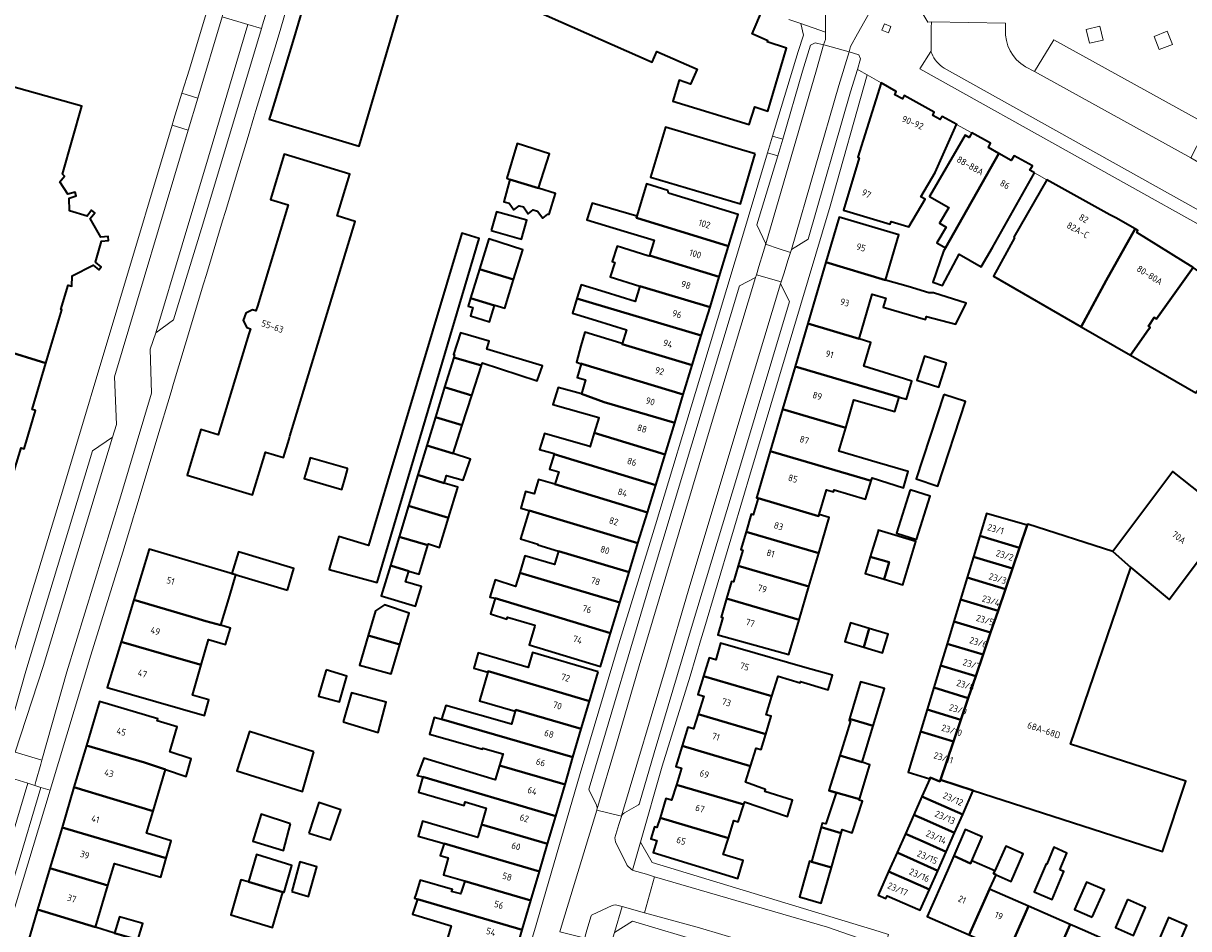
# Model space of a CAD drawing. Extents: x 151587 to 155483, y 462503 to 464608.
# Tile 161 of 236: x 154031 to 154188, y 463215 to 463337. Entities that reach past the tile are written whole.
import ezdxf
from ezdxf.enums import TextEntityAlignment as Align

# ---------------------------------------------------------------- set-up
doc = ezdxf.new("R2010")
doc.units = 0
doc.header["$LTSCALE"] = 0.5
for name, color, linetype, lineweight in [('B-RO-GR-GROENVOORZIENING-GV', 251, 'CONTINUOUS', 18), ('B-RO-OG-BEBOUWING-GV', 6, 'CONTINUOUS', 35), ('B-RO-OG-BEBOUWING-T18', 1, 'CONTINUOUS', 18), ('B-RO-VH-VERHARDING_BETONSTRAATSTEEN-GV', 251, 'CONTINUOUS', 18), ('B-RO-VH-VERHARDING_STRAATBAKSTEEN-GV', 251, 'CONTINUOUS', 18), ('B-RO-VH-VERHARDING_TEGEL-GV', 251, 'CONTINUOUS', 18)]:
    doc.layers.add(name, color=color, linetype=linetype, lineweight=lineweight)
doc.styles.add('NLCS-ISO-M200-T18', font='NLCS-ISO.ttf', dxfattribs={"height": 0.36})

msp = doc.modelspace()

# ---------------------------------------------------------------- linework, layer by layer
at = {"layer": 'B-RO-GR-GROENVOORZIENING-GV', "flags": 128}
for points in [[(154146.83, 463336.238), (154147.72, 463335.877), (154148.08, 463336.767), (154147.191, 463337.127)], [(154176.787, 463334.926), (154176.344, 463336.795), (154174.476, 463336.351), (154174.919, 463334.484)], [(154185.441, 463336.106), (154183.652, 463335.409), (154184.35, 463333.62), (154186.137, 463334.318)]]:
    msp.add_lwpolyline(points, close=True, dxfattribs=at)
at = {"layer": 'B-RO-OG-BEBOUWING-GV', "flags": 128}
for points in [[(154083.723, 463346.121), (154115.756, 463331.947), (154116.421, 463333.388), (154121.863, 463331.003), (154120.943, 463328.944), (154119.409, 463329.493), (154118.556, 463326.658), (154128.92, 463323.481), (154129.671, 463325.872), (154131.412, 463325.287), (154133.943, 463333.823), (154131.346, 463334.669), (154131.401, 463334.805), (154129.322, 463335.78), (154130.75, 463339.122)], [(154068.495, 463339.148), (154067.292, 463335.155), (154064.69, 463326.523), (154064.152, 463324.739), (154063.995, 463324.218), (154076.131, 463320.545), (154082.71, 463342.903)], [(154027.937, 463292.99), (154033.775, 463291.218), (154035.926, 463298.439), (154035.814, 463298.473), (154036.793, 463301.759), (154037.28, 463301.613), (154037.315, 463303.043), (154040.151, 463304.448), (154040.933, 463303.835), (154041.264, 463304.258), (154040.498, 463304.866), (154041.283, 463307.701), (154042.261, 463307.817), (154042.197, 463308.35), (154041.225, 463308.231), (154039.784, 463310.784), (154040.39, 463311.562), (154039.967, 463311.889), (154039.361, 463311.113), (154036.954, 463311.799), (154036.939, 463313.538), (154037.879, 463313.832), (154037.719, 463314.343), (154036.769, 463314.068), (154035.676, 463315.754), (154036.297, 463316.513), (154036.006, 463316.767), (154038.629, 463325.984), (154027.494, 463329.107)]]:
    msp.add_lwpolyline(points, dxfattribs=at)
for points in [[(154156.96, 463323.502), (154156.963, 463323.508), (154155.002, 463324.557), (154154.732, 463324.171), (154153.722, 463324.711), (154153.932, 463325.157), (154149.86, 463327.405), (154149.65, 463326.989), (154148.61, 463327.529), (154148.79, 463327.975), (154146.769, 463329.114), (154143.605, 463319.06), (154143.754, 463319), (154141.643, 463311.92), (154147.979, 463310.02), (154148.096, 463310.369), (154150.352, 463309.683), (154150.47, 463309.647), (154152.683, 463313.373), (154152.111, 463313.713), (154154.053, 463316.983)], [(154129.711, 463319.513), (154127.847, 463320.066), (154117.564, 463323.119), (154115.565, 463316.385), (154127.712, 463312.779)], [(154162.663, 463319.581), (154161.256, 463320.386), (154161.556, 463320.951), (154159.029, 463322.39), (154158.64, 463321.736), (154158.106, 463322.065), (154153.31, 463313.774), (154155.895, 463312.276), (154154.625, 463310.131), (154155.535, 463309.592), (154154.267, 463307.483), (154155.449, 463306.815)], [(154096.533, 463316.04), (154100.415, 463314.889), (154101.885, 463319.546), (154097.507, 463320.925), (154096.101, 463316.249)], [(154167.482, 463316.937), (154166.873, 463317.298), (154167.203, 463317.892), (154164.736, 463319.271), (154164.347, 463318.618), (154162.663, 463319.581), (154155.449, 463306.815), (154155.188, 463306.352), (154153.716, 463302.186), (154155.04, 463301.735), (154157.315, 463305.961), (154160.275, 463304.254), (154161.786, 463306.872)], [(154062.387, 463298.907), (154062.195, 463298.275), (154061.711, 463298.441), (154060.802, 463297.952), (154060.463, 463296.965), (154060.966, 463296.016), (154061.442, 463295.836), (154061.243, 463295.178), (154057.101, 463281.5), (154054.743, 463282.214), (154052.976, 463276.377), (154052.881, 463276.063), (154061.739, 463273.375), (154063.499, 463279.173), (154065.909, 463278.442), (154066.665, 463280.935), (154066.786, 463281.334), (154075.601, 463310.386), (154073.164, 463311.126), (154074.881, 463316.784), (154066.001, 463319.479), (154064.144, 463313.359), (154066.55, 463312.629)], [(154096.533, 463316.04), (154095.707, 463313.047), (154096.437, 463312.857), (154097.085, 463311.938), (154097.788, 463312.506), (154098.356, 463312.371), (154099.004, 463311.398), (154099.68, 463311.938), (154100.275, 463311.776), (154100.977, 463310.803), (154101.68, 463311.37), (154101.842, 463311.37), (154102.694, 463314.181), (154100.415, 463314.889)], [(154113.651, 463310.859), (154126.121, 463307.053), (154127.428, 463311.338), (154117.988, 463314.217), (154117.905, 463314.565), (154115.014, 463315.484), (154113.716, 463311.079)], [(154173.817, 463296.124), (154177.167, 463302.407), (154181.106, 463309.384), (154178.498, 463310.856), (154177.663, 463311.267), (154169.146, 463316.017), (154169.143, 463316.012), (154164.71, 463308.261), (154164.78, 463308.169), (154161.933, 463302.969)], [(154094.017, 463309.142), (154098.112, 463307.992), (154098.842, 463310.533), (154094.707, 463311.696)], [(154115.42, 463305.78), (154124.848, 463302.877), (154126.121, 463307.053), (154113.651, 463310.859), (154113.716, 463311.079), (154107.662, 463312.837), (154106.953, 463310.613), (154111.976, 463309.082), (154116.048, 463307.841)], [(154139.277, 463304.888), (154147.346, 463302.457), (154149.149, 463308.571), (154141.064, 463310.955)], [(154073.132, 463266.844), (154072.36, 463264.264), (154072.135, 463263.511), (154072.072, 463263.3), (154078.59, 463261.539), (154092.385, 463308.057), (154090.052, 463308.787), (154079.983, 463275.175), (154077.391, 463266.523), (154073.4, 463267.739)], [(154183.126, 463296.027), (154182.891, 463296.192), (154183.689, 463297.381), (154183.999, 463297.184), (154188.948, 463304.163), (154181.327, 463308.902), (154181.364, 463308.961), (154181.472, 463309.177), (154181.106, 463309.384), (154177.167, 463302.407), (154173.817, 463296.124), (154180.471, 463292.291), (154182.926, 463295.744)], [(154097.042, 463302.522), (154098.274, 463306.56), (154093.679, 463308.02), (154092.417, 463303.906)], [(154123.603, 463298.795), (154124.848, 463302.877), (154115.42, 463305.78), (154115.387, 463305.671), (154115.201, 463305.728), (154111.039, 463307.026), (154110.39, 463304.945), (154110.516, 463304.905), (154110.728, 463304.838), (154110.108, 463302.884), (154114.128, 463301.625)], [(154094.468, 463299.01), (154094.489, 463299.074), (154095.867, 463298.668), (154097.042, 463302.522), (154092.417, 463303.906), (154091.217, 463299.994)], [(154147.346, 463302.457), (154139.277, 463304.888), (154136.826, 463296.569), (154143.763, 463294.49), (154145.553, 463300.543), (154147.392, 463300), (154147.038, 463298.8), (154152.741, 463297.114), (154152.865, 463297.534), (154156.829, 463296.485), (154158.234, 463299.341), (154153.812, 463300.736), (154153.202, 463300.73), (154150.398, 463301.557)], [(154188.948, 463304.163), (154183.999, 463297.184), (154183.689, 463297.381), (154182.891, 463296.192), (154183.126, 463296.027), (154182.926, 463295.744), (154180.471, 463292.291), (154189.32, 463287.194), (154197.075, 463298.313)], [(154122.423, 463294.927), (154123.603, 463298.795), (154114.128, 463301.625), (154113.5, 463299.567), (154109.402, 463300.816), (154106.174, 463301.8), (154105.604, 463299.96)], [(154091.217, 463299.994), (154090.894, 463298.94), (154091.543, 463298.75), (154091.191, 463297.615), (154093.758, 463296.777), (154094.468, 463299.01)], [(154122.423, 463294.927), (154105.604, 463299.96), (154104.986, 463297.967), (154108.232, 463296.977), (154112.307, 463295.734), (154111.728, 463293.836), (154111.715, 463293.792), (154121.202, 463290.922)], [(154143.763, 463294.49), (154136.826, 463296.569), (154135.116, 463290.763), (154149.193, 463286.617), (154150.163, 463286.331), (154150.888, 463288.791), (154149.918, 463289.077), (154144.408, 463290.782), (154145.365, 463294.017)], [(154088.934, 463291.986), (154092.676, 463290.876), (154092.79, 463291.233), (154100.222, 463288.826), (154100.925, 463290.826), (154093.412, 463293.098), (154093.737, 463294.179), (154089.845, 463295.315), (154088.899, 463292.369), (154089.034, 463292.315)], [(154121.202, 463290.922), (154111.715, 463293.792), (154111.728, 463293.836), (154111.55, 463293.89), (154106.659, 463295.378), (154106.145, 463293.54), (154105.531, 463291.344), (154106.172, 463291.135), (154106.182, 463291.165), (154106.415, 463291.089), (154119.991, 463286.951)], [(154033.775, 463291.218), (154027.937, 463292.99), (154027.428, 463291.281), (154017.368, 463294.279), (154015.944, 463289.502), (154018.263, 463288.811), (154016.925, 463284.321), (154014.628, 463285.006), (154013.166, 463280.1), (154017.209, 463278.895), (154017.146, 463278.684), (154029.059, 463275.134), (154030.435, 463279.753), (154030.822, 463279.638), (154032.366, 463284.82), (154031.909, 463284.956)], [(154092.676, 463290.876), (154088.934, 463291.986), (154087.711, 463287.96), (154091.383, 463286.839)], [(154106.225, 463287.053), (154109.29, 463285.952), (154118.823, 463283.122), (154119.991, 463286.951), (154106.415, 463291.089), (154106.182, 463291.165), (154106.172, 463291.135), (154105.631, 463289.27), (154106.766, 463288.945)], [(154155.586, 463291.209), (154152.589, 463292.164), (154151.557, 463288.924), (154154.554, 463287.97)], [(154133.415, 463284.991), (154141.95, 463282.44), (154143.071, 463286.231), (154148.616, 463284.662), (154149.193, 463286.617), (154135.116, 463290.763)], [(154087.711, 463287.96), (154086.482, 463283.912), (154090.088, 463282.797), (154091.383, 463286.839)], [(154118.823, 463283.122), (154109.29, 463285.952), (154106.225, 463287.053), (154103.063, 463287.919), (154102.36, 463285.622), (154108.585, 463283.85), (154108.569, 463283.797), (154107.953, 463281.776), (154117.521, 463278.853)], [(154155.204, 463286.965), (154151.472, 463275.543), (154154.405, 463274.585), (154158.136, 463286.006)], [(154141.95, 463282.44), (154133.415, 463284.991), (154131.736, 463279.29), (154145.402, 463275.287), (154145.53, 463275.692), (154149.775, 463274.361), (154150.422, 463276.556), (154146.191, 463277.783), (154141.027, 463279.317)], [(154090.088, 463282.797), (154086.482, 463283.912), (154085.315, 463280.069), (154088.869, 463278.99)], [(154116.258, 463274.711), (154117.521, 463278.853), (154107.953, 463281.776), (154107.398, 463279.958), (154107.382, 463279.905), (154107.344, 463279.917), (154101.236, 463281.702), (154100.533, 463279.513), (154102.533, 463278.972), (154102.508, 463278.887)], [(154084.106, 463276.087), (154087.652, 463274.991), (154087.95, 463276.018), (154090.22, 463275.396), (154091.03, 463277.734), (154091.193, 463278.206), (154088.869, 463278.99), (154085.315, 463280.069)], [(154116.258, 463274.711), (154102.508, 463278.887), (154101.911, 463276.864), (154103.154, 463276.485), (154102.628, 463274.825), (154115.13, 463271.012)], [(154129.922, 463273.132), (154129.871, 463272.993), (154130.093, 463272.928), (154138.293, 463270.51), (154138.352, 463270.711), (154139.348, 463274.09), (154140.292, 463273.812), (154140.373, 463274.086), (154144.619, 463272.807), (154145.402, 463275.287), (154131.736, 463279.29)], [(154071.435, 463277.854), (154069.538, 463278.393), (154069.244, 463277.409), (154068.699, 463275.582), (154073.794, 463274.122), (154074.284, 463275.847), (154074.55, 463276.81), (154074.592, 463276.959)], [(154088.237, 463270.281), (154089.438, 463274.249), (154089.49, 463274.423), (154087.652, 463274.991), (154084.106, 463276.087), (154082.838, 463271.91)], [(154113.856, 463266.834), (154115.13, 463271.012), (154102.628, 463274.825), (154100.415, 463275.455), (154099.84, 463273.512), (154098.663, 463273.86), (154097.996, 463271.606), (154099.15, 463271.259)], [(154178.087, 463265.714), (154180.528, 463263.577), (154185.725, 463259.233), (154194.049, 463270.327), (154186.215, 463276.547)], [(154150.655, 463274.077), (154148.822, 463268.196), (154151.536, 463267.35), (154153.369, 463273.231)], [(154128.484, 463268.406), (154138.307, 463265.524), (154139.709, 463270.314), (154138.352, 463270.711), (154138.293, 463270.51), (154130.093, 463272.928), (154129.435, 463270.692), (154129.178, 463270.768)], [(154081.567, 463267.724), (154085.452, 463266.564), (154085.512, 463266.759), (154087.029, 463266.288), (154088.237, 463270.281), (154082.838, 463271.91)], [(154112.66, 463262.911), (154113.856, 463266.834), (154099.15, 463271.259), (154097.97, 463267.425), (154100.332, 463266.698), (154100.314, 463266.636), (154103.112, 463265.792)], [(154160.081, 463267.846), (154165.47, 463266.217), (154166.513, 463269.275), (154160.993, 463270.862)], [(154154.757, 463234.82), (154159.207, 463233.383), (154184.791, 463225.12), (154187.953, 463234.636), (154172.344, 463239.67), (154180.528, 463263.577), (154178.087, 463265.714), (154166.568, 463269.436), (154166.513, 463269.275), (154165.47, 463266.217), (154164.516, 463263.423), (154163.566, 463260.639), (154162.561, 463257.693), (154161.556, 463254.748), (154160.542, 463251.775), (154159.547, 463248.858), (154158.539, 463245.903), (154157.534, 463242.958), (154156.532, 463240.022)], [(154085.452, 463266.564), (154081.567, 463267.724), (154080.388, 463263.84), (154082.849, 463263.083), (154084.25, 463262.653)], [(154138.307, 463265.524), (154128.484, 463268.406), (154127.778, 463266), (154128.037, 463265.924), (154127.416, 463263.81), (154136.984, 463261.003)], [(154145.283, 463265.019), (154147.829, 463264.272), (154147.145, 463261.985), (154149.697, 463261.219), (154151.458, 463267.091), (154146.362, 463268.619), (154146.325, 463268.495)], [(154165.47, 463266.217), (154160.081, 463267.846), (154159.227, 463265.023), (154164.516, 463263.423)], [(154057.451, 463255.752), (154058.653, 463259.78), (154059.479, 463262.548), (154047.769, 463266.042), (154045.69, 463259.209), (154053.456, 463256.884), (154055.414, 463256.3)], [(154066.471, 463260.516), (154067.336, 463263.44), (154059.82, 463265.665), (154058.939, 463262.745)], [(154097.864, 463262.829), (154111.41, 463258.814), (154112.66, 463262.911), (154103.112, 463265.792), (154102.556, 463263.954), (154098.575, 463265.158)], [(154147.145, 463261.985), (154147.829, 463264.272), (154145.283, 463265.019), (154144.602, 463262.748)], [(154159.227, 463265.023), (154158.376, 463262.209), (154163.566, 463260.639), (154164.516, 463263.423)], [(154080.388, 463263.84), (154079.141, 463259.735), (154083.789, 463258.328), (154084.574, 463260.977), (154082.412, 463261.626), (154082.849, 463263.083)], [(154111.41, 463258.814), (154097.864, 463262.829), (154097.304, 463260.996), (154094.547, 463261.888), (154093.817, 463259.564), (154094.547, 463259.401), (154110.151, 463254.686)], [(154125.831, 463259.365), (154135.66, 463256.482), (154136.984, 463261.003), (154127.416, 463263.81), (154126.769, 463261.606), (154126.511, 463261.683)], [(154163.566, 463260.639), (154158.376, 463262.209), (154157.475, 463259.231), (154162.561, 463257.693)], [(154054.79, 463250.414), (154055.759, 463253.834), (154058.07, 463253.144), (154058.734, 463255.369), (154057.451, 463255.752), (154055.414, 463256.3), (154053.456, 463256.884), (154045.69, 463259.209), (154043.952, 463253.495), (154051.755, 463251.235)], [(154077.369, 463254.344), (154081.652, 463253.132), (154082.905, 463257.392), (154079.568, 463258.508), (154078.356, 463257.684)], [(154110.151, 463254.686), (154094.547, 463259.401), (154093.898, 463257.293), (154096.114, 463256.59), (154096.195, 463256.861), (154099.929, 463255.761), (154099.851, 463255.505), (154099.122, 463253.117), (154108.775, 463250.173)], [(154135.66, 463256.482), (154125.831, 463259.365), (154125.098, 463256.864), (154125.357, 463256.789), (154124.668, 463254.442), (154134.283, 463251.777)], [(154162.561, 463257.693), (154157.475, 463259.231), (154156.575, 463256.254), (154161.556, 463254.748)], [(154144.395, 463252.798), (154145.15, 463255.318), (154142.602, 463256.082), (154141.846, 463253.563)], [(154145.15, 463255.318), (154144.395, 463252.798), (154146.942, 463252.034), (154147.698, 463254.553)], [(154161.556, 463254.748), (154156.575, 463256.254), (154155.666, 463253.25), (154160.542, 463251.775)], [(154043.952, 463253.495), (154042.075, 463247.328), (154055.242, 463243.532), (154055.817, 463245.674), (154053.623, 463246.301), (154054.79, 463250.414), (154051.755, 463251.235)], [(154081.652, 463253.132), (154077.369, 463254.344), (154076.184, 463250.335), (154080.484, 463249.158)], [(154131.973, 463246.135), (154132.814, 463248.864), (154135.803, 463247.946), (154135.861, 463248.141), (154139.594, 463247.027), (154140.177, 463248.979), (154136.433, 463250.056), (154125.028, 463253.336), (154124.378, 463251.075), (154123.476, 463251.334), (154122.727, 463248.875)], [(154108.465, 463249.449), (154099.599, 463252.052), (154099.011, 463250.049), (154092.256, 463252.032), (154091.649, 463249.964), (154093.568, 463249.401), (154093.614, 463249.557), (154107.305, 463245.498)], [(154159.547, 463248.858), (154160.542, 463251.775), (154155.666, 463253.25), (154154.774, 463250.301)], [(154159.547, 463248.858), (154154.774, 463250.301), (154153.871, 463247.315), (154158.539, 463245.903)], [(154071.704, 463249.715), (154070.663, 463246.148), (154073.501, 463245.39), (154074.502, 463248.877)], [(154106.196, 463241.72), (154107.305, 463245.498), (154093.614, 463249.557), (154093.568, 463249.401), (154092.435, 463245.541), (154097.271, 463244.121), (154097.329, 463244.312)], [(154122.003, 463243.715), (154131.154, 463241.031), (154131.895, 463243.438), (154131.208, 463243.65), (154131.973, 463246.135), (154122.727, 463248.875), (154121.969, 463246.386), (154122.752, 463246.145)], [(154145.674, 463242.148), (154147.186, 463247.171), (154143.943, 463248.091), (154142.489, 463243.082)], [(154153.871, 463247.315), (154152.97, 463244.338), (154157.534, 463242.958), (154158.539, 463245.903)], [(154073.972, 463242.666), (154078.722, 463241.245), (154079.811, 463245.329), (154075.114, 463246.587)], [(154039.255, 463239.471), (154047.117, 463237.162), (154049.948, 463236.215), (154052.745, 463235.28), (154053.441, 463237.689), (154050.538, 463238.625), (154051.541, 463242.001), (154048.842, 463242.803), (154048.928, 463243.091), (154041.027, 463245.437)], [(154087.295, 463243.063), (154105.069, 463237.883), (154106.196, 463241.72), (154097.329, 463244.312), (154097.271, 463244.121), (154096.737, 463242.37), (154087.894, 463244.91)], [(154157.534, 463242.958), (154152.97, 463244.338), (154152.073, 463241.371), (154156.532, 463240.022)], [(154095.133, 463236.783), (154103.993, 463234.215), (154105.069, 463237.883), (154087.295, 463243.063), (154087.272, 463242.991), (154086.272, 463243.261), (154085.65, 463241.018), (154092.812, 463238.99), (154092.866, 463239.125), (154095.568, 463238.368), (154095.621, 463238.351), (154095.601, 463238.285)], [(154131.154, 463241.031), (154122.003, 463243.715), (154121.39, 463241.724), (154120.608, 463241.965), (154119.823, 463239.419), (154129.087, 463236.683), (154129.841, 463239.131), (154130.506, 463238.927)], [(154144.187, 463237.209), (154145.674, 463242.148), (154142.489, 463243.082), (154142.429, 463242.875), (154142.618, 463242.794), (154141.15, 463238.109)], [(154069.999, 463238.628), (154061.323, 463241.365), (154059.585, 463236.071), (154068.484, 463233.27)], [(154154.757, 463234.82), (154156.532, 463240.022), (154152.073, 463241.371), (154150.417, 463235.896), (154153.318, 463234.99), (154153.399, 463235.173), (154154.684, 463234.604)], [(154039.255, 463239.471), (154037.581, 463233.835), (154048.282, 463230.599), (154049.948, 463236.215), (154047.117, 463237.162)], [(154119.823, 463239.419), (154118.968, 463236.643), (154119.737, 463236.406), (154119.05, 463234.178), (154128.154, 463231.503), (154128.26, 463231.845), (154134.102, 463229.869), (154134.752, 463232.086), (154131.022, 463233.275), (154131.103, 463233.546), (154128.419, 463234.517), (154129.087, 463236.683)], [(154103.993, 463234.215), (154095.133, 463236.783), (154094.532, 463234.855), (154091.566, 463235.742), (154084.885, 463237.767), (154084.158, 463235.824), (154084.015, 463235.442), (154084.763, 463235.221), (154102.738, 463229.943)], [(154143.813, 463232.206), (154145.238, 463236.847), (154144.187, 463237.209), (154141.15, 463238.109), (154139.67, 463233.389)], [(154084.763, 463235.221), (154084.181, 463233.18), (154090.342, 463231.371), (154090.491, 463231.879), (154093.337, 463231.019), (154092.7, 463228.804), (154101.634, 463226.18), (154102.738, 463229.943)], [(154154.757, 463234.82), (154154.684, 463234.604), (154153.399, 463235.173), (154153.318, 463234.99), (154152.255, 463232.584), (154153.779, 463231.911), (154157.776, 463230.146), (154159.207, 463233.383)], [(154035.961, 463228.381), (154050.062, 463224.254), (154050.742, 463226.595), (154047.403, 463227.633), (154048.282, 463230.599), (154037.581, 463233.835)], [(154126.084, 463226.966), (154126.817, 463229.345), (154127.427, 463229.157), (154128.154, 463231.503), (154119.05, 463234.178), (154118.405, 463232.084), (154117.647, 463232.317), (154116.839, 463229.695)], [(154139.67, 463233.389), (154140.643, 463233.064), (154139.28, 463228.897), (154138.777, 463228.983), (154138.623, 463228.417), (154141.337, 463227.618), (154141.48, 463228.118), (154142.831, 463227.658), (154144.237, 463231.928), (154143.778, 463232.091), (154143.813, 463232.206)], [(154069.34, 463227.622), (154072.273, 463226.703), (154073.652, 463230.783), (154070.679, 463231.757)], [(154157.776, 463230.146), (154153.779, 463231.911), (154152.255, 463232.584), (154151.155, 463230.095), (154152.908, 463229.32), (154156.676, 463227.656)], [(154066.871, 463228.898), (154062.891, 463230.211), (154061.778, 463226.518), (154065.896, 463225.29)], [(154116.839, 463229.695), (154116.429, 463228.366), (154116.092, 463228.47), (154115.596, 463226.86), (154116.414, 463226.608), (154115.916, 463224.991), (154127.355, 463221.467), (154128.108, 463223.913), (154125.4, 463224.747), (154126.084, 463226.966)], [(154156.676, 463227.656), (154152.908, 463229.32), (154151.155, 463230.095), (154150.027, 463227.545), (154152.016, 463226.666), (154155.548, 463225.105)], [(154050.062, 463224.254), (154035.961, 463228.381), (154034.323, 463222.868), (154042.179, 463220.539), (154043.061, 463223.508), (154049.311, 463221.67)], [(154101.634, 463226.18), (154092.7, 463228.804), (154092.259, 463227.275), (154092.19, 463227.037), (154084.709, 463229.261), (154084.141, 463227.234), (154087.628, 463226.206), (154100.529, 463222.418)], [(154141.337, 463227.618), (154138.623, 463228.417), (154137.349, 463223.732), (154140.017, 463222.994)], [(154156.567, 463224.533), (154158.855, 463223.538), (154159.009, 463223.892), (154160.413, 463227.117), (154158.125, 463228.113)], [(154155.548, 463225.105), (154152.016, 463226.666), (154150.027, 463227.545), (154148.895, 463224.983), (154151.12, 463224), (154154.416, 463222.544)], [(154087.628, 463226.206), (154087.114, 463224.612), (154088.195, 463224.287), (154087.546, 463221.963), (154090.384, 463221.152), (154090.421, 463221.133), (154099.38, 463218.504), (154100.529, 463222.418)], [(154148.895, 463224.983), (154147.764, 463222.423), (154150.225, 463221.335), (154153.284, 463219.984), (154154.416, 463222.544), (154151.12, 463224)], [(154162.128, 463222.516), (154161.964, 463222.142), (154162.294, 463221.997), (154164.342, 463221.097), (154165.976, 463224.815), (154163.598, 463225.86)], [(154170.929, 463222.68), (154171.861, 463224.92), (154170.097, 463225.717), (154169.175, 463223.421), (154169.051, 463223.474), (154167.444, 463219.675), (154169.865, 463218.651), (154171.472, 463222.45)], [(154061.168, 463221.018), (154065.806, 463219.661), (154066, 463219.649), (154067.036, 463223.26), (154062.264, 463224.756)], [(154067.035, 463219.742), (154069.297, 463219.063), (154070.406, 463223.078), (154068.11, 463223.726)], [(154140.017, 463222.994), (154137.349, 463223.732), (154137.058, 463223.818), (154135.722, 463219.011), (154138.64, 463218.173)], [(154161.423, 463220.063), (154162.294, 463221.997), (154161.964, 463222.142), (154162.128, 463222.516), (154159.009, 463223.892), (154158.855, 463223.538), (154156.567, 463224.533), (154155.717, 463222.575), (154152.977, 463216.349), (154158.642, 463213.855)], [(154032.666, 463217.287), (154040.502, 463214.892), (154042.179, 463220.539), (154034.323, 463222.868)], [(154153.284, 463219.984), (154150.225, 463221.335), (154147.764, 463222.423), (154146.353, 463219.231), (154147.392, 463218.772), (154147.566, 463219.165), (154152.047, 463217.185)], [(154065.806, 463219.661), (154061.168, 463221.018), (154060.16, 463221.326), (154058.794, 463216.57), (154064.416, 463214.839)], [(154090.421, 463221.133), (154089.958, 463219.635), (154089.887, 463219.404), (154088.627, 463219.72), (154088.762, 463219.99), (154084.384, 463221.261), (154083.795, 463219.301), (154083.653, 463218.829), (154084.059, 463218.694), (154098.215, 463214.538), (154099.38, 463218.504)], [(154175.291, 463216.247), (154176.94, 463219.949), (154174.508, 463220.977), (154172.886, 463217.274)], [(154098.215, 463214.538), (154084.059, 463218.694), (154083.356, 463216.667), (154088.611, 463215.071), (154088.158, 463213.553), (154097.146, 463210.895)], [(154161.423, 463220.063), (154158.642, 463213.855), (154163.912, 463211.536), (154166.673, 463217.752)], [(154043.063, 463214.099), (154040.502, 463214.892), (154032.666, 463217.287), (154030.972, 463211.585), (154038.827, 463209.252), (154039.744, 463212.341), (154042.512, 463211.557), (154042.55, 463211.684), (154045.472, 463210.825), (154046.2, 463213.18)], [(154166.673, 463217.752), (154163.912, 463211.536), (154169.566, 463209.047), (154172.304, 463215.273)], [(154180.065, 463218.637), (154178.425, 463214.85), (154180.872, 463213.79), (154182.512, 463217.578)], [(154043.063, 463214.099), (154046.2, 463213.18), (154046.243, 463213.318), (154046.885, 463215.393), (154043.757, 463216.307)], [(154186.462, 463211.341), (154188.084, 463215.133), (154185.601, 463216.195), (154183.979, 463212.403)], [(154172.304, 463215.273), (154169.566, 463209.047), (154174.919, 463206.691), (154177.628, 463212.93), (154174.285, 463214.401)]]:
    msp.add_lwpolyline(points, close=True, dxfattribs=at)
at = {"layer": 'B-RO-VH-VERHARDING_BETONSTRAATSTEEN-GV', "flags": 128}
for points in [[(154133.441, 463321.507), (154132.754, 463319.234), (154129.942, 463309.933), (154131.15, 463307.37), (154138.021, 463330.885), (154138.971, 463334.267), (154137.809, 463334.557), (154137.173, 463334.229), (154136.121, 463330.709)], [(154131.129, 463307.297), (154132.949, 463306.657), (154134.484, 463306.18), (154134.617, 463306.59), (154141.033, 463328.753), (154142.414, 463333.317), (154139.176, 463334.21), (154138.971, 463334.267), (154138.021, 463330.885), (154131.15, 463307.37)], [(154143.534, 463330.936), (154143.969, 463332.367), (154143.723, 463332.932), (154142.414, 463333.317), (154141.033, 463328.753), (154134.617, 463306.59), (154136.855, 463307.984), (154142.622, 463327.936)], [(154050.858, 463323.41), (154053.037, 463322.751), (154054.327, 463327.062), (154052.183, 463327.713), (154051.101, 463324.22)], [(154133.441, 463321.507), (154132.065, 463321.915), (154131.38, 463319.644), (154132.754, 463319.234)], [(154134.484, 463306.18), (154132.949, 463306.657), (154131.129, 463307.297), (154131.108, 463307.228), (154130.797, 463306.193), (154130.227, 463304.303), (154129.883, 463303.159), (154133.227, 463302.19), (154133.572, 463303.286), (154134.181, 463305.218)], [(154111.653, 463229.986), (154117.731, 463250.346), (154120.669, 463260.342), (154127.367, 463282.755), (154133.144, 463301.921), (154133.227, 463302.19), (154129.883, 463303.159), (154129.771, 463302.79), (154123.931, 463283.51), (154114.042, 463250.239), (154110.958, 463239.728), (154108.299, 463230.766), (154108.295, 463230.752), (154111.631, 463229.939)]]:
    msp.add_lwpolyline(points, close=True, dxfattribs=at)
for points in [[(154108.299, 463230.766), (154110.958, 463239.728), (154114.042, 463250.239), (154123.931, 463283.51), (154129.771, 463302.79), (154127.568, 463301.691), (154115.948, 463263.006), (154107.247, 463233.687)], [(154133.144, 463301.921), (154127.367, 463282.755), (154120.669, 463260.342), (154117.731, 463250.346), (154111.653, 463229.986)], [(154114.079, 463231.673), (154116.039, 463238.496), (154121.077, 463255.428), (154127.31, 463276.048), (154134.358, 463299.566), (154133.144, 463301.921)], [(154107.267, 463233.437), (154108.244, 463231.4)], [(154112.014, 463230.373), (154113.917, 463231.466)], [(154108.295, 463230.752), (154107.979, 463229.709), (154103.673, 463215.479), (154103.312, 463214.289), (154106.514, 463213.453), (154106.64, 463213.42), (154106.668, 463213.513), (154106.67, 463213.522), (154106.96, 463214.479), (154107.548, 463216.42)], [(154112.408, 463223.227), (154110.819, 463226.466), (154110.748, 463226.97), (154111.286, 463228.791), (154111.614, 463229.894), (154111.631, 463229.939), (154108.295, 463230.752)], [(154111.202, 463217.836), (154111.743, 463217.686), (154114.746, 463216.856), (154116.113, 463221.726), (154114.994, 463222.057), (154113.196, 463222.59), (154113.13, 463222.634)], [(154107.672, 463216.573), (154110.352, 463217.818)]]:
    msp.add_lwpolyline(points, dxfattribs=at)
at = {"layer": 'B-RO-VH-VERHARDING_BETONSTRAATSTEEN-GV'}
for points in [[(154107.247, 463233.687, 0.184102), (154107.267, 463233.437)], [(154108.244, 463231.4, -0.1845222), (154108.299, 463230.766)], [(154113.917, 463231.466, 0.1925233), (154114.079, 463231.673)], [(154111.653, 463229.986, -0.1524082), (154112.014, 463230.373)], [(154113.13, 463222.634, -0.0433023), (154112.408, 463223.227)], [(154110.352, 463217.818, -0.1882506), (154111.202, 463217.836)], [(154107.548, 463216.42, -0.263299), (154107.672, 463216.573)]]:
    msp.add_lwpolyline(points, format="xyb", dxfattribs=at)
at = {"layer": 'B-RO-VH-VERHARDING_STRAATBAKSTEEN-GV', "flags": 128}
for points in [[(154063.229, 463344.275), (154059.792, 463345.309), (154059.634, 463344.784), (154057.774, 463338.581), (154057.622, 463338.078), (154061.087, 463337.03), (154062.939, 463336.466), (154063.09, 463336.968), (154064.952, 463343.171), (154065.113, 463343.706)], [(154033.246, 463237.488), (154036.599, 463249.436), (154043.904, 463273.263), (154048.043, 463287.143), (154047.881, 463293.103), (154048.629, 463295.315), (154055.78, 463319.115), (154061.087, 463337.03), (154057.622, 463338.078), (154054.327, 463327.062), (154053.037, 463322.751), (154043.041, 463289.337), (154043.309, 463282.897), (154042.785, 463281.186), (154033.389, 463250.155), (154029.633, 463238.568)], [(154061.087, 463337.03), (154055.78, 463319.115), (154048.629, 463295.315), (154051.059, 463297.064), (154054.992, 463309.997), (154062.939, 463336.466)], [(154146.83, 463336.238), (154147.191, 463337.127), (154148.08, 463336.767), (154147.72, 463335.877)], [(154176.787, 463334.926), (154174.919, 463334.484), (154174.476, 463336.351), (154176.344, 463336.795)], [(154185.441, 463336.106), (154186.137, 463334.318), (154184.35, 463333.62), (154183.652, 463335.409)], [(154188.65, 463318.965), (154190.946, 463323.467), (154170.111, 463334.969), (154167.496, 463330.659)], [(154196.242, 463306.315), (154197.123, 463307.764), (154155.269, 463331.124), (154154.994, 463331.302), (154154.731, 463331.506), (154154.487, 463331.728), (154154.265, 463331.968), (154154.06, 463332.23), (154153.887, 463332.506), (154153.731, 463332.795), (154153.602, 463333.102), (154153.483, 463333.385), (154151.972, 463331.046)], [(154042.785, 463281.186), (154040.083, 463279.354), (154031.064, 463249.56), (154028.087, 463239.03), (154029.633, 463238.568), (154033.389, 463250.155)], [(154027.133, 463235.654), (154027.807, 463235.448), (154031.327, 463234.368), (154032.288, 463234.072), (154032.433, 463234.593), (154033.096, 463236.954), (154033.246, 463237.488), (154029.633, 463238.568), (154028.087, 463239.03), (154027.939, 463238.506), (154027.285, 463236.19)], [(154031.327, 463234.368), (154027.807, 463235.448), (154021.687, 463214.941), (154020.627, 463211.402), (154024.115, 463210.349), (154024.829, 463212.715)], [(154004.424, 463138.662), (154029.801, 463222.707), (154033.096, 463233.79), (154032.288, 463234.072), (154031.327, 463234.368), (154024.829, 463212.715), (154024.115, 463210.349), (154013.056, 463173.706), (154002.611, 463139.204)], [(154224.56, 463178.652), (154196.786, 463190.835), (154165.144, 463204.514), (154148.919, 463211.476), (154143.486, 463213.528), (154139.497, 463214.898), (154116.113, 463221.726), (154114.746, 463216.856), (154122.171, 463214.802), (154137.294, 463210.314), (154141.554, 463209.09), (154144.693, 463208.055), (154147.065, 463207.19), (154149.565, 463206.173), (154161.845, 463200.638), (154174.246, 463195.091), (154175.161, 463194.687), (154177.149, 463193.808), (154187.848, 463189.08), (154189.375, 463188.405), (154215.391, 463176.907), (154217.577, 463175.941), (154218.715, 463175.438), (154222.309, 463173.826)]]:
    msp.add_lwpolyline(points, close=True, dxfattribs=at)
for points in [[(154218.166, 463292.247), (154218.147, 463292.28), (154218.103, 463292.342), (154209.509, 463302.318), (154205.214, 463307.367), (154203.964, 463308.835), (154203.313, 463308.337), (154198.728, 463307.026), (154196.242, 463306.315), (154151.972, 463331.046), (154153.483, 463333.385), (154153.501, 463333.412), (154153.522, 463336.567), (154153.558, 463337.377), (154153.081, 463337.354), (154151.388, 463340.129), (154147.962, 463340.86), (154147.954, 463340.862), (154146.351, 463341.227), (154146.138, 463340.343), (154143.56, 463335.743)], [(154163.558, 463336.356), (154163.57, 463337.209), (154153.558, 463337.377), (154153.522, 463336.567), (154153.501, 463333.412), (154153.483, 463333.385), (154153.602, 463333.102), (154153.731, 463332.795), (154153.887, 463332.506), (154154.06, 463332.23), (154154.265, 463331.968), (154154.487, 463331.728), (154154.731, 463331.506), (154154.994, 463331.302), (154155.269, 463331.124), (154197.123, 463307.764), (154196.242, 463306.315), (154198.728, 463307.026), (154203.313, 463308.337), (154203.964, 463308.835), (154200.687, 463312.973), (154197.869, 463317.432), (154197.121, 463316.984), (154195.779, 463316.245)], [(154163.57, 463337.209), (154163.558, 463336.356)], [(154143.56, 463335.743), (154142.602, 463334.035), (154142.414, 463333.317), (154143.723, 463332.932), (154143.969, 463332.367), (154143.534, 463330.936), (154143.722, 463330.83), (154144.838, 463330.204), (154146.769, 463329.114), (154148.79, 463327.975), (154148.61, 463327.529), (154149.65, 463326.989), (154149.86, 463327.405), (154153.932, 463325.157), (154153.722, 463324.711), (154154.732, 463324.171), (154155.002, 463324.557), (154156.963, 463323.508), (154156.96, 463323.502), (154159.029, 463322.39), (154161.556, 463320.951), (154161.256, 463320.386), (154162.663, 463319.581), (154164.347, 463318.618), (154164.736, 463319.271), (154167.203, 463317.892), (154166.873, 463317.298), (154167.482, 463316.937), (154169.143, 463316.012), (154169.146, 463316.017), (154177.663, 463311.267), (154178.498, 463310.856), (154181.106, 463309.384), (154181.472, 463309.177), (154181.364, 463308.961), (154181.327, 463308.902), (154188.948, 463304.163)], [(154166.25, 463331.318), (154167.496, 463330.659), (154170.111, 463334.969), (154190.946, 463323.467), (154188.65, 463318.965), (154193.402, 463316.196)], [(154167.496, 463330.659), (154166.25, 463331.318)], [(154193.402, 463316.196), (154188.65, 463318.965), (154167.496, 463330.659)]]:
    msp.add_lwpolyline(points, dxfattribs=at)
at = {"layer": 'B-RO-VH-VERHARDING_STRAATBAKSTEEN-GV'}
for points in [[(154166.25, 463331.318, -0.279921), (154163.558, 463336.356)], [(154163.558, 463336.356, 0.279921), (154166.25, 463331.318)]]:
    msp.add_lwpolyline(points, format="xyb", dxfattribs=at)
at = {"layer": 'B-RO-VH-VERHARDING_TEGEL-GV', "flags": 128}
for points in [[(154052.183, 463327.713), (154054.327, 463327.062), (154057.622, 463338.078), (154057.774, 463338.581), (154059.634, 463344.784), (154059.792, 463345.309), (154065.206, 463363.489), (154065.415, 463364.306), (154065.572, 463364.923), (154064.971, 463368.925), (154061.22, 463370.065), (154062.828, 463367.846), (154063.438, 463365.149), (154053.195, 463330.981)], [(154143.56, 463335.743), (154146.138, 463340.343), (154146.351, 463341.227), (154144.754, 463341.59), (154139.422, 463342.942), (154139.168, 463342.213), (154139.217, 463335.99), (154139.225, 463334.993), (154138.971, 463334.267), (154139.176, 463334.21), (154142.414, 463333.317), (154142.602, 463334.035)], [(154132.065, 463321.915), (154133.441, 463321.507), (154136.121, 463330.709), (154137.173, 463334.229), (154137.809, 463334.557), (154138.971, 463334.267), (154139.225, 463334.993), (154139.217, 463335.99), (154135.869, 463337.164), (154136.234, 463335.595), (154135.508, 463333.39), (154132.929, 463324.777), (154132.924, 463324.779)], [(154028.087, 463239.03), (154031.064, 463249.56), (154040.083, 463279.354), (154042.785, 463281.186), (154043.309, 463282.897), (154043.041, 463289.337), (154053.037, 463322.751), (154050.858, 463323.41), (154036.162, 463274.342), (154030.56, 463255.894), (154024.765, 463236.38), (154026.173, 463235.99), (154027.133, 463235.654), (154027.285, 463236.19), (154027.939, 463238.506)]]:
    msp.add_lwpolyline(points, close=True, dxfattribs=at)
for points in [[(154134.27, 463337.717), (154135.869, 463337.164), (154139.217, 463335.99), (154139.168, 463342.213), (154139.422, 463342.942), (154136.518, 463343.888), (154132.234, 463345.484), (154131.623, 463345.578), (154130.895, 463345.395), (154128.878, 463344.723), (154128.286, 463344.862), (154119.347, 463348.612), (154111.503, 463351.903), (154110.507, 463354.527), (154106.33, 463356.316), (154106.318, 463356.311), (154103.951, 463355.123), (154093.535, 463359.516), (154084.904, 463362.883)], [(154064.952, 463343.171), (154063.09, 463336.968), (154062.939, 463336.466), (154054.992, 463309.997), (154051.059, 463297.064), (154048.629, 463295.315), (154047.881, 463293.103), (154048.043, 463287.143), (154043.904, 463273.263), (154036.599, 463249.436), (154033.246, 463237.488), (154033.096, 463236.954), (154032.433, 463234.593), (154032.288, 463234.072), (154033.096, 463233.79), (154034.349, 463233.457), (154039.875, 463251.722), (154044.197, 463265.631), (154045.543, 463270.11), (154045.56, 463270.167), (154045.848, 463271.122), (154048.795, 463280.931), (154050.72, 463287.335), (154051.054, 463288.448), (154053.345, 463296.073), (154053.707, 463297.278), (154055.109, 463301.945), (154055.485, 463303.196), (154057.674, 463310.447), (154058.059, 463311.72), (154059.868, 463317.705), (154061.128, 463321.871), (154061.922, 463324.497), (154062.189, 463325.38), (154062.722, 463327.143), (154064.74, 463333.817), (154065.322, 463335.757), (154066.523, 463339.767)], [(154113.13, 463222.634), (154114.185, 463226.404), (154117.124, 463236.674), (154120.914, 463248.872), (154122.456, 463254.076), (154122.714, 463254.947), (154128.257, 463273.623), (154128.84, 463275.582), (154139.838, 463312.462), (154144.838, 463330.204), (154143.722, 463330.83), (154143.534, 463330.936), (154142.622, 463327.936), (154136.855, 463307.984), (154134.617, 463306.59)], [(154107.247, 463233.687), (154115.948, 463263.006), (154127.568, 463301.691), (154129.771, 463302.79), (154129.883, 463303.159), (154130.227, 463304.303), (154130.797, 463306.193), (154131.108, 463307.228), (154131.129, 463307.297), (154131.15, 463307.37), (154129.942, 463309.933), (154132.754, 463319.234), (154131.38, 463319.644), (154128.758, 463310.933), (154128.259, 463309.265), (154122.246, 463289.184), (154116.214, 463269.341), (154111.075, 463252.649), (154106.044, 463235.698), (154100.686, 463217.252), (154100.087, 463215.23), (154093.57, 463193.234)], [(154134.617, 463306.59), (154134.484, 463306.18), (154134.181, 463305.218), (154133.572, 463303.286), (154133.227, 463302.19), (154133.144, 463301.921), (154134.358, 463299.566), (154127.31, 463276.048), (154121.077, 463255.428), (154116.039, 463238.496), (154114.079, 463231.673)], [(153993.508, 463106.635), (153996.186, 463104.865), (154001.558, 463124.368), (154013.598, 463164.749), (154019.549, 463184.355), (154023.675, 463198.169), (154034.349, 463233.457), (154033.096, 463233.79), (154029.801, 463222.707), (154004.424, 463138.662), (154004.272, 463138.157), (154003.577, 463135.853), (154003.398, 463135.26), (154000, 463123.931), (153997.555, 463115.773), (153995.143, 463114.5), (153994.125, 463110.787)], [(154108.244, 463231.4), (154107.267, 463233.437)], [(154113.917, 463231.466), (154112.014, 463230.373)], [(154103.304, 463214.262), (154103.308, 463214.275), (154103.312, 463214.289), (154103.673, 463215.479), (154107.979, 463229.709), (154108.295, 463230.752), (154108.299, 463230.766)], [(154111.653, 463229.986), (154111.631, 463229.939), (154111.614, 463229.894), (154111.286, 463228.791), (154110.748, 463226.97), (154110.819, 463226.466), (154112.408, 463223.227)], [(154184.725, 463198.012), (154184.698, 463197.949), (154159.34, 463209.047), (154152.193, 463212.132), (154152.186, 463212.135), (154147.585, 463213.479), (154147.726, 463213.904), (154146.492, 463214.313), (154115.79, 463223.67), (154114.185, 463226.404), (154113.13, 463222.634), (154113.196, 463222.59), (154114.994, 463222.057), (154116.113, 463221.726), (154139.497, 463214.898), (154143.486, 463213.528), (154148.919, 463211.476), (154165.144, 463204.514), (154196.786, 463190.835), (154224.56, 463178.652), (154229.395, 463176.531)], [(154063.114, 463066.599), (154066.255, 463065.628), (154066.998, 463068.12), (154079.439, 463109.84), (154087.724, 463137.62), (154087.946, 463138.359), (154102.735, 463187.778), (154103.082, 463188.938), (154105.678, 463197.554), (154110.691, 463214.188), (154111.743, 463217.686), (154111.202, 463217.836)], [(154110.352, 463217.818), (154107.672, 463216.573)], [(154137.294, 463210.314), (154122.171, 463214.802), (154114.746, 463216.856), (154111.743, 463217.686), (154110.691, 463214.188), (154113.129, 463215.727), (154123.073, 463212.722)], [(154107.548, 463216.42), (154106.96, 463214.479), (154106.67, 463213.522), (154106.668, 463213.513)]]:
    msp.add_lwpolyline(points, dxfattribs=at)
at = {"layer": 'B-RO-VH-VERHARDING_TEGEL-GV'}
for points in [[(154107.267, 463233.437, -0.184102), (154107.247, 463233.687)], [(154108.299, 463230.766, 0.1845222), (154108.244, 463231.4)], [(154114.079, 463231.673, -0.1925233), (154113.917, 463231.466)], [(154112.014, 463230.373, 0.1524082), (154111.653, 463229.986)], [(154112.408, 463223.227, 0.0433023), (154113.13, 463222.634)], [(154111.202, 463217.836, 0.1882506), (154110.352, 463217.818)], [(154107.672, 463216.573, 0.263299), (154107.548, 463216.42)]]:
    msp.add_lwpolyline(points, format="xyb", dxfattribs=at)

# ---------------------------------------------------------------- texts
at = {"layer": 'B-RO-OG-BEBOUWING-T18', "style": 'NLCS-ISO-M200-T18'}
for s, rotation, p in [('90-92', 337.3, (154151.018, 463323.753)), ('88-88A', 330.3, (154158.796, 463317.92)), ('97', 331.9, (154144.763, 463314.142)), ('86', 330.8, (154163.493, 463315.383)), ('102', 343, (154122.852, 463310.045)), ('82A-C', 331, (154173.36, 463309.201)), ('82', 331, (154174.146, 463310.773)), ('95', 343.6, (154144.03, 463306.868)), ('100', 343, (154121.615, 463305.988)), ('80-80A', 328.1, (154183.067, 463303.109)), ('98', 343, (154120.338, 463301.801)), ('93', 343.6, (154141.834, 463299.415)), ('96', 343, (154119.132, 463297.848)), ('55-63', 341, (154064.422, 463296.178)), ('94', 343, (154117.91, 463293.84)), ('91', 343.6, (154139.772, 463292.415)), ('92', 343, (154116.785, 463290.15)), ('90', 343, (154115.532, 463286.042)), ('89', 343.6, (154138.114, 463286.785)), ('88', 343, (154114.409, 463282.361)), ('87', 343.6, (154136.357, 463280.82)), ('86', 343, (154113.038, 463277.866)), ('85', 343.6, (154134.816, 463275.59)), ('84', 343, (154111.77, 463273.708)), ('82', 343, (154110.583, 463269.815)), ('83', 343.6, (154132.877, 463269.167)), ('23/1', 344, (154162.24, 463268.76)), ('70A', 323.1, (154187.016, 463267.619)), ('80', 343, (154109.4, 463265.936)), ('81', 343.6, (154131.794, 463265.481)), ('23/2', 343.1, (154163.465, 463265.217)), ('23/3', 343.2, (154162.513, 463262.072)), ('51', 343.1, (154050.646, 463261.756)), ('78', 343, (154108.113, 463261.713)), ('79', 343.6, (154130.672, 463260.699)), ('23/4', 343.1, (154161.605, 463259.067)), ('76', 343, (154106.959, 463257.932)), ('77', 343.7, (154129.035, 463256.077)), ('23/5', 343.2, (154160.814, 463256.454)), ('49', 343.1, (154048.585, 463254.982)), ('74', 343, (154105.699, 463253.799)), ('23/6', 343.1, (154159.903, 463253.44)), ('75', 344, (154128.279, 463250.166)), ('23/7', 343.1, (154159.003, 463250.466)), ('47', 343.1, (154046.83, 463249.212)), ('72', 343.6, (154104.066, 463248.664)), ('23/8', 343.2, (154158.154, 463247.66)), ('70', 343.6, (154102.96, 463244.898)), ('73', 343.1, (154125.825, 463245.318)), ('23/9', 343.1, (154157.151, 463244.344)), ('23/10', 343.2, (154156.301, 463241.532)), ('68A-68D', 341.1, (154168.76, 463241.551)), ('45', 343.4, (154043.988, 463241.359)), ('68', 343.6, (154101.835, 463241.066)), ('71', 342.9, (154124.397, 463240.678)), ('66', 343.7, (154100.702, 463237.207)), ('23/11', 343.1, (154155.178, 463237.819)), ('43', 343.4, (154042.318, 463235.734)), ('69', 342.9, (154122.838, 463235.62)), ('64', 343.6, (154099.57, 463233.349)), ('23/12', 336.2, (154156.478, 463232.244)), ('67', 342.9, (154122.244, 463230.959)), ('41', 343.4, (154040.474, 463229.526)), ('62', 343.6, (154098.483, 463229.647)), ('23/13', 336.2, (154155.38, 463229.759)), ('23/14', 336.1, (154154.202, 463227.095)), ('60', 343.6, (154097.37, 463225.859)), ('65', 342.9, (154119.701, 463226.599)), ('39', 343.4, (154039.039, 463224.697)), ('23/15', 336.2, (154153.001, 463224.378)), ('58', 343.6, (154096.161, 463221.74)), ('23/16', 336.2, (154151.923, 463221.939)), ('23/17', 336.2, (154148.98, 463220.05)), ('37', 343.4, (154037.28, 463218.773)), ('21', 336.2, (154157.697, 463218.642)), ('56', 343.6, (154095.042, 463217.93)), ('19', 336.2, (154162.67, 463216.453)), ('54', 343.6, (154093.97, 463214.277))]:
    msp.add_text(s, height=0.9, rotation=rotation, dxfattribs=at).set_placement(p, align=Align.MIDDLE)

doc.saveas('drawing.dxf')
